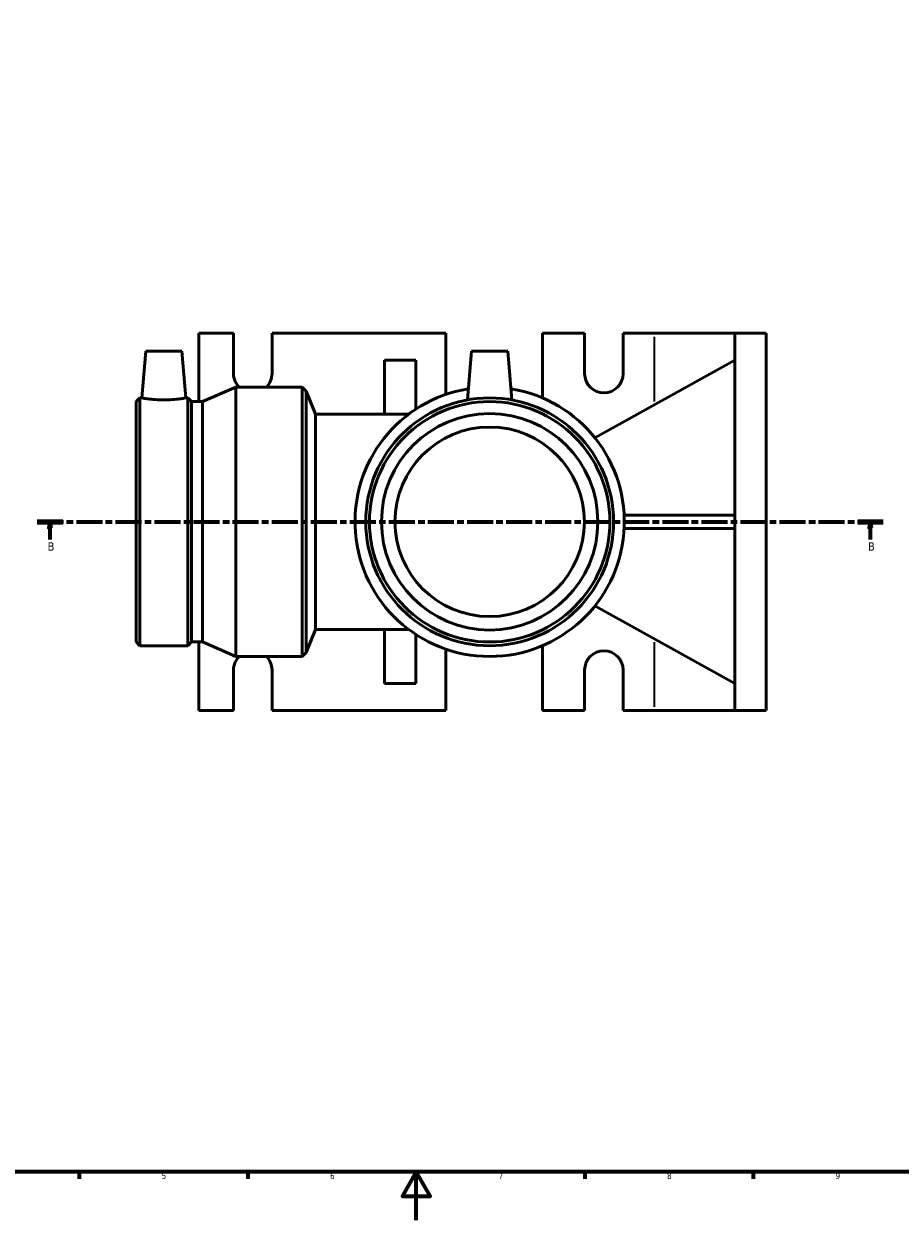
# Model space of a CAD drawing. Header units: millimetres. Extents: x -101 to 973, y 0 to 1145.
# Tile 2 of 7: x 257 to 622, y 0 to 497. Entities that reach past the tile are written whole.
import ezdxf

# ---------------------------------------------------------------- set-up
doc = ezdxf.new("R2010")
doc.units = ezdxf.units.MM
doc.linetypes.add('CHAIN', pattern=[0.3543, 0.2362, -0.0295, 0.0591, -0.0295])
for name, color, linetype, lineweight in [('Border (ISO)', 7, 'Continuous', 70), ('Section Line (ISO)', 7, 'CHAIN', 70), ('Visible (ISO)', 7, 'Continuous', 50), ('Visible Narrow (ISO)', 7, 'Continuous', 35)]:
    doc.layers.add(name, color=color, linetype=linetype, lineweight=lineweight)
doc.styles.add('Label Text (ISO)', font='tahoma.ttf')
doc.styles.add('Note Text (ISO)', font='tahoma.ttf')

# ---------------------------------------------------------------- blocks, each defined once
blk = doc.blocks.new('Borders Default Border')
at = {"layer": 'Border (ISO)'}
for p, q in [((280.33, 20), (280.33, 17.1)), ((350.42, 20), (350.42, 17.1)), ((490.58, 20), (490.58, 17.1)), ((560.67, 20), (560.67, 17.1))]:
    blk.add_line(p, q, dxfattribs=at)
at = {"layer": 'Border (ISO)', "flags": 128}
for points in [[(20, 20), (20, 574), (821, 574), (821, 20), (20, 20)], [(420.5, 0), (420.5, 20), (414.73, 10), (426.27, 10), (420.5, 20)]]:
    blk.add_lwpolyline(points, dxfattribs=at)
at = {"layer": 'Border (ISO)', "color": 232, "true_color": 0xca0064, "char_height": 2.5, "attachment_point": 7, "style": 'Note Text (ISO)'}
for s, insert in [('5', (314.64, 17.05)), ('6', (384.66, 17.05)), ('7', (454.77, 17.1)), ('8', (524.81, 17.04)), ('9', (594.88, 17.05))]:
    blk.add_mtext(s, dxfattribs=dict(at, insert=insert))
blk = doc.blocks.new('2dTransSection0')
at = {"layer": 'Section Line (ISO)', "linetype": 'CHAIN', "ltscale": 45.849953}
blk.add_line((262.92, 290.33), (614.71, 290.33), dxfattribs=at)
at = {"layer": 'Section Line (ISO)', "linetype": 'Continuous', "lineweight": 140}
for p, q in [((262.92, 290.33), (273.57, 290.33)), ((604.06, 290.33), (614.71, 290.33))]:
    blk.add_line(p, q, dxfattribs=at)
at = {"layer": 'Section Line (ISO)', "linetype": 'Continuous'}
for p, q in [((268.25, 290.33), (267.75, 287.83)), ((268.25, 287.83), (268.25, 290.33)), ((268.75, 287.83), (268.25, 290.33)), ((609.38, 290.33), (608.88, 287.83)), ((609.38, 287.83), (609.38, 290.33)), ((609.88, 287.83), (609.38, 290.33)), ((267.75, 287.83), (268.75, 287.83)), ((268.25, 283.02), (268.25, 287.83)), ((608.88, 287.83), (609.88, 287.83)), ((609.38, 283.02), (609.38, 287.83))]:
    blk.add_line(p, q, dxfattribs=at)
at = {"layer": 'Section Line (ISO)', "linetype": 'Continuous', "flags": 128}
for points in [[(268.75, 287.83), (268.25, 290.33), (267.75, 287.83), (268.75, 287.83)], [(609.88, 287.83), (609.38, 290.33), (608.88, 287.83), (609.88, 287.83)]]:
    blk.add_lwpolyline(points, dxfattribs=at)
at = {"layer": 'Section Line (ISO)'}
for points in [[(268.75, 287.83), (268.25, 290.33), (267.75, 287.83), (268.75, 287.83)], [(609.88, 287.83), (609.38, 290.33), (608.88, 287.83), (609.88, 287.83)]]:
    blk.add_solid(points, dxfattribs=at)
at = {"layer": 'Section Line (ISO)', "char_height": 3.5, "attachment_point": 7, "style": 'Label Text (ISO)'}
for insert in [(267.18, 278.33), (608.32, 278.33)]:
    blk.add_mtext('B', dxfattribs=dict(at, insert=insert))

msp = doc.modelspace()

# ---------------------------------------------------------------- linework, layer by layer
at = {"layer": 'Visible (ISO)'}
for p, q in [((330.131, 368.727), (344.531, 368.727)), ((330.131, 368.727), (330.131, 340.302)), ((344.531, 351.927), (344.531, 368.727)), ((360.531, 368.727), (432.846, 368.727)), ((360.531, 368.727), (360.531, 351.927)), ((432.846, 343.293), (432.846, 368.727)), ((473.042, 368.727), (490.531, 368.727)), ((473.042, 368.727), (473.042, 341.82)), ((490.531, 351.927), (490.531, 368.727)), ((506.531, 368.727), (519.381, 368.727)), ((506.531, 368.727), (506.531, 351.927)), ((519.381, 368.727), (552.981, 368.727)), ((552.981, 368.727), (552.981, 211.927)), ((552.981, 368.727), (566.031, 368.727)), ((566.031, 368.727), (566.031, 211.927)), ((308.031, 361.327), (306.327, 341.847)), ((308.031, 361.327), (323.031, 361.327)), ((323.031, 361.327), (324.735, 341.847)), ((443.531, 361.327), (441.753, 341.005)), ((443.531, 361.327), (458.531, 361.327)), ((458.531, 361.327), (460.309, 341.005)), ((407.236, 357.527), (420.286, 357.527)), ((407.236, 335.127), (407.236, 357.527)), ((420.286, 357.527), (420.286, 337.132)), ((494.801, 325.259), (552.981, 357.527)), ((331.631, 340.302), (345.471, 346.327)), ((345.471, 234.327), (345.471, 346.327)), ((345.471, 346.327), (373.031, 346.327)), ((373.031, 234.327), (373.031, 346.327)), ((374.671, 344.687), (373.031, 346.327)), ((374.671, 235.968), (374.671, 344.687)), ((378.631, 335.127), (374.671, 344.687)), ((304.031, 340.302), (305.577, 341.847)), ((304.031, 240.353), (304.031, 340.302)), ((305.577, 238.807), (305.577, 341.847)), ((305.577, 341.847), (306.327, 341.847)), ((324.735, 341.847), (325.486, 341.847)), ((325.486, 238.807), (325.486, 341.847)), ((327.031, 340.302), (325.486, 341.847)), ((327.031, 240.353), (327.031, 340.302)), ((327.031, 340.302), (331.631, 340.302)), ((331.631, 240.353), (331.631, 340.302)), ((378.631, 335.127), (378.631, 245.527)), ((417.431, 335.127), (378.631, 335.127)), ((506.961, 293.127), (552.981, 293.127)), ((552.981, 287.527), (506.961, 287.527)), ((552.981, 223.127), (494.801, 255.396)), ((378.631, 245.527), (374.671, 235.968)), ((378.631, 245.527), (417.431, 245.527)), ((407.236, 223.127), (407.236, 245.527)), ((304.031, 240.353), (305.577, 238.807)), ((305.577, 238.807), (325.486, 238.807)), ((327.031, 240.353), (325.486, 238.807)), ((327.031, 240.353), (331.631, 240.353)), ((330.131, 240.353), (330.131, 211.927)), ((331.631, 240.353), (345.471, 234.327)), ((420.286, 243.522), (420.286, 223.127)), ((473.042, 238.834), (473.042, 211.927)), ((345.471, 234.327), (373.031, 234.327)), ((374.671, 235.968), (373.031, 234.327)), ((432.846, 211.927), (432.846, 237.362)), ((344.531, 211.927), (344.531, 228.727)), ((360.531, 228.727), (360.531, 211.927)), ((490.531, 211.927), (490.531, 228.727)), ((506.531, 228.727), (506.531, 211.927)), ((420.286, 223.127), (407.236, 223.127)), ((344.531, 211.927), (330.131, 211.927)), ((432.846, 211.927), (360.531, 211.927)), ((490.531, 211.927), (473.042, 211.927)), ((519.381, 211.927), (506.531, 211.927)), ((552.981, 211.927), (519.381, 211.927)), ((566.031, 211.927), (552.981, 211.927))]:
    msp.add_line(p, q, dxfattribs=at)
for radius in [51.52, 49.974, 45, 39.4]:
    msp.add_circle((451.031, 290.327), radius, dxfattribs=at)
for centre, radius, start, end in [((352.531, 351.927), 8, 180, 224.427), ((352.531, 351.927), 8, 315.573, 0), ((498.531, 351.927), 8, 180, 0), ((451.031, 290.327), 56, 99.11802, 80.88198), ((352.531, 228.727), 8, 135.573, 180), ((352.531, 228.727), 8, 0, 44.427), ((498.531, 228.727), 8, 0, 180)]:
    msp.add_arc(centre, radius, start, end, dxfattribs=at)
msp.add_open_spline([(324.735, 341.847), (324.735, 341.847), (324.506, 341.804), (323.572, 341.647), (322.868, 341.535), (321.241, 341.324), (320.207, 341.211), (317.934, 341.05), (316.695, 341.005), (314.367, 341.005), (313.128, 341.05), (310.856, 341.211), (309.822, 341.324), (308.194, 341.535), (307.49, 341.647), (306.557, 341.804), (306.327, 341.847), (306.327, 341.847)], degree=3, knots=[1.3956999, 1.3956999, 1.3956999, 1.3956999, 1.7442933, 1.7442933, 2.0928867, 2.0928867, 2.4421432, 2.4421432, 2.7913998, 2.7913998, 3.1406564, 3.1406564, 3.4899129, 3.4899129, 3.8385063, 3.8385063, 4.1870997, 4.1870997, 4.1870997, 4.1870997], dxfattribs=at)
at = {"layer": 'Visible Narrow (ISO)'}
for p, q in [((519.381, 367.236), (519.381, 340.384)), ((519.381, 240.271), (519.381, 213.419))]:
    msp.add_line(p, q, dxfattribs=at)

# ---------------------------------------------------------------- block references
msp.add_blockref('Borders Default Border', (0, 0))
at = {"layer": 'Section Line (ISO)'}
msp.add_blockref('2dTransSection0', (0, 0), dxfattribs=at)

doc.saveas('drawing.dxf')
